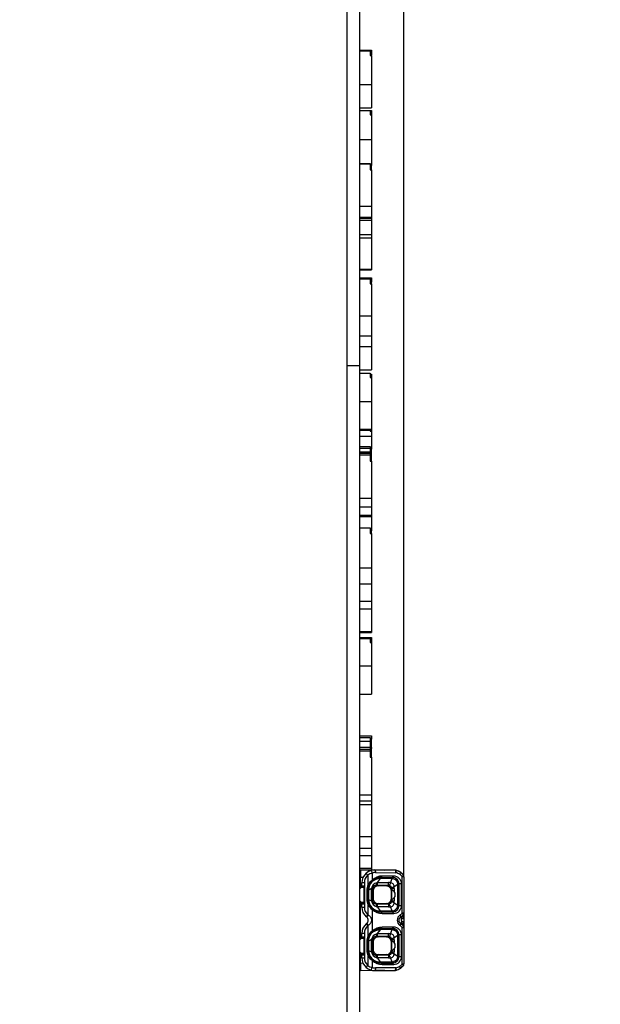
# Model space of a CAD drawing. Header units: millimetres. Extents: x 25 to 1167, y 11 to 816.
# Tile 13 of 18: x 916 to 961, y 315 to 392. Entities that reach past the tile are written whole.
import ezdxf
from ezdxf.enums import TextEntityAlignment as Align

# ---------------------------------------------------------------- set-up
doc = ezdxf.new("R2010")
doc.units = ezdxf.units.MM
doc.layers.add('Default', color=7, linetype='Continuous')
doc.layers.add('RDLED_1_2_740MM_', color=7, linetype='Continuous')
doc.styles.add('SEACAD_Arial', font='arial.ttf')
doc.dimstyles.new('ISO', dxfattribs={"dimtxt": 7.7, "dimasz": 7.7, "dimexe": 3.85, "dimexo": 0, "dimgap": 1.925, "dimtad": 1, "dimtxsty": 'SEACAD_Arial', "dimblk1": '_SE_FILLED', "dimblk2": '_SE_FILLED', "dimsah": 1, "dimcen": 3.85, "dimadec": 0, "dimazin": 0, "dimtfac": 0.5, "dimtdec": 3, "dimtmove": 0, "dimatfit": 3, "dimfxl": 1, "dimarcsym": 0})

# ---------------------------------------------------------------- blocks, each defined once
blk = doc.blocks.new('SE2')
at = {"layer": 'RDLED_1_2_740MM_', "color": 7, "linetype": 'Continuous'}
for p, q in [((941.324, 365.259), (941.324, 629.792)), ((942.324, 365.259), (942.324, 629.792)), ((942.324, 389.963), (943.224, 389.963)), ((942.324, 389.914), (943.124, 389.914)), ((943.124, 389.914), (943.124, 389.538)), ((943.224, 389.963), (943.224, 389.584)), ((943.124, 389.584), (943.224, 389.584)), ((943.124, 389.538), (943.224, 389.538)), ((943.224, 389.538), (943.224, 389.584)), ((943.224, 389.538), (943.224, 387.282)), ((942.324, 387.282), (943.224, 387.282)), ((943.224, 387.282), (943.224, 385.436)), ((942.324, 385.436), (943.224, 385.436)), ((942.324, 385.245), (943.124, 385.245)), ((942.324, 385.231), (943.124, 385.231)), ((943.124, 385.245), (943.124, 385.231)), ((943.124, 385.231), (943.124, 384.907)), ((943.124, 385.231), (943.224, 385.231)), ((943.124, 385.217), (943.224, 385.217)), ((943.124, 385.1), (943.224, 385.1)), ((943.224, 385.231), (943.224, 385.217)), ((943.224, 385.217), (943.224, 385.1)), ((943.224, 385.1), (943.224, 384.907)), ((943.124, 384.907), (943.224, 384.907)), ((943.224, 384.907), (943.224, 382.958)), ((942.324, 382.958), (943.224, 382.958)), ((943.224, 382.958), (943.224, 380.923)), ((942.324, 381.088), (943.124, 381.088)), ((942.324, 381.062), (943.124, 381.062)), ((943.124, 381.088), (943.124, 381.062)), ((943.124, 381.062), (943.124, 380.586)), ((943.124, 380.923), (943.224, 380.923)), ((943.124, 380.911), (943.224, 380.911)), ((943.124, 380.586), (943.224, 380.586)), ((943.224, 380.911), (943.224, 380.923)), ((943.224, 380.586), (943.224, 380.911)), ((943.224, 380.586), (943.224, 377.726)), ((942.324, 377.726), (943.224, 377.726)), ((943.224, 377.726), (943.224, 376.879)), ((942.324, 376.879), (943.224, 376.879)), ((942.324, 376.86), (943.224, 376.86)), ((942.324, 376.797), (943.224, 376.797)), ((942.324, 376.642), (943.224, 376.642)), ((943.224, 376.879), (943.224, 376.86)), ((943.224, 376.86), (943.224, 376.797)), ((943.224, 376.797), (943.224, 376.642)), ((943.224, 376.642), (943.224, 375.511)), ((942.324, 375.511), (943.224, 375.511)), ((942.324, 375.265), (943.224, 375.265)), ((943.224, 375.511), (943.224, 375.265)), ((943.224, 375.265), (943.224, 372.795)), ((942.324, 372.795), (943.224, 372.795)), ((942.324, 372.748), (943.224, 372.748)), ((943.224, 372.795), (943.224, 372.748)), ((942.324, 372.11), (943.224, 372.11)), ((942.324, 372.056), (943.124, 372.056)), ((943.124, 372.056), (943.124, 371.64)), ((943.224, 372.11), (943.224, 371.778)), ((943.124, 371.778), (943.224, 371.778)), ((943.124, 371.64), (943.224, 371.64)), ((943.224, 371.64), (943.224, 371.778)), ((943.224, 371.64), (943.224, 369.145)), ((942.324, 369.145), (943.224, 369.145)), ((943.224, 369.145), (943.224, 367.59)), ((942.324, 367.59), (943.224, 367.59)), ((943.224, 367.59), (943.224, 366.742)), ((942.324, 366.742), (943.224, 366.742)), ((943.224, 366.742), (943.224, 364.923)), ((941.324, 365.259), (942.324, 365.259)), ((941.324, 276.292), (941.324, 365.259)), ((942.324, 276.292), (942.324, 365.259)), ((942.324, 364.923), (943.224, 364.923)), ((942.324, 364.639), (943.124, 364.639)), ((943.124, 364.639), (943.124, 364.322)), ((943.124, 364.576), (943.224, 364.576)), ((943.124, 364.322), (943.224, 364.322)), ((943.224, 364.576), (943.224, 364.322)), ((943.224, 364.322), (943.224, 362.42)), ((942.324, 362.42), (943.224, 362.42)), ((943.224, 362.42), (943.224, 360.255)), ((942.324, 360.255), (943.224, 360.255)), ((942.324, 360.191), (943.224, 360.191)), ((942.324, 360.189), (943.224, 360.189)), ((942.324, 360.174), (943.124, 360.174)), ((942.324, 359.714), (943.224, 359.714)), ((943.124, 360.174), (943.124, 360.108)), ((943.124, 360.108), (943.224, 360.108)), ((943.224, 360.255), (943.224, 360.191)), ((943.224, 360.189), (943.224, 360.108)), ((943.224, 360.108), (943.224, 359.714)), ((943.224, 359.714), (943.224, 358.691)), ((942.324, 358.896), (943.124, 358.896)), ((942.324, 358.787), (943.124, 358.787)), ((943.124, 358.896), (943.124, 358.787)), ((943.124, 358.787), (943.124, 358.497)), ((942.324, 358.497), (943.124, 358.497)), ((942.324, 358.374), (943.124, 358.374)), ((942.324, 358.253), (943.124, 358.253)), ((943.124, 358.691), (943.224, 358.691)), ((943.124, 358.608), (943.224, 358.608)), ((943.124, 358.497), (943.124, 358.374)), ((943.124, 358.374), (943.124, 358.253)), ((943.124, 358.354), (943.224, 358.354)), ((943.124, 358.253), (943.124, 357.767)), ((943.124, 358.244), (943.224, 358.244)), ((943.124, 358.135), (943.224, 358.135)), ((943.224, 358.608), (943.224, 358.691)), ((943.224, 358.354), (943.224, 358.608)), ((943.224, 358.244), (943.224, 358.354)), ((943.224, 358.135), (943.224, 358.244)), ((943.224, 357.767), (943.224, 358.135)), ((943.124, 357.767), (943.224, 357.767)), ((943.224, 357.767), (943.224, 354.853)), ((942.324, 354.853), (943.224, 354.853)), ((942.324, 354.19), (943.224, 354.19)), ((943.224, 354.853), (943.224, 354.19)), ((943.224, 354.19), (943.224, 353.524)), ((942.324, 353.524), (943.224, 353.524)), ((942.324, 353.418), (943.224, 353.418)), ((943.224, 353.524), (943.224, 353.418)), ((943.224, 353.418), (943.224, 352.304)), ((942.324, 352.525), (943.124, 352.525)), ((943.124, 352.525), (943.124, 352.076)), ((943.124, 352.304), (943.224, 352.304)), ((943.124, 352.076), (943.224, 352.076)), ((943.224, 352.076), (943.224, 352.304)), ((943.224, 352.076), (943.224, 349.385)), ((942.324, 349.385), (943.224, 349.385)), ((943.224, 349.385), (943.224, 348.147)), ((942.324, 348.147), (943.224, 348.147)), ((943.224, 348.147), (943.224, 346.785)), ((942.324, 346.785), (943.224, 346.785)), ((943.224, 346.785), (943.224, 346.188)), ((942.324, 346.188), (943.224, 346.188)), ((943.224, 346.188), (943.224, 344.41)), ((942.324, 344.41), (943.224, 344.41)), ((942.324, 344.333), (943.224, 344.333)), ((943.224, 344.41), (943.224, 344.333)), ((942.324, 343.944), (943.224, 343.944)), ((942.324, 343.862), (943.124, 343.862)), ((943.124, 343.862), (943.124, 343.558)), ((943.124, 343.558), (943.224, 343.558)), ((943.224, 343.944), (943.224, 343.558)), ((943.224, 343.558), (943.224, 341.73)), ((942.324, 341.73), (943.224, 341.73)), ((943.224, 341.73), (943.224, 339.51)), ((942.324, 339.51), (943.224, 339.51)), ((942.324, 336.239), (943.224, 336.239)), ((942.324, 336.115), (943.124, 336.115)), ((942.324, 335.806), (943.124, 335.806)), ((943.124, 336.115), (943.124, 335.806)), ((943.124, 335.967), (943.224, 335.967)), ((943.124, 335.806), (943.124, 335.345)), ((943.124, 335.677), (943.224, 335.677)), ((943.224, 336.239), (943.224, 335.967)), ((943.224, 335.677), (943.224, 335.967)), ((943.224, 335.323), (943.224, 335.677)), ((942.324, 335.345), (943.124, 335.345)), ((942.324, 335.188), (943.124, 335.188)), ((942.324, 335.053), (943.124, 335.053)), ((943.124, 335.345), (943.124, 335.188)), ((943.124, 335.323), (943.224, 335.323)), ((943.124, 335.242), (943.224, 335.242)), ((943.124, 335.188), (943.124, 335.053)), ((943.124, 335.096), (943.224, 335.096)), ((943.124, 335.053), (943.124, 334.56)), ((943.124, 334.968), (943.224, 334.968)), ((943.224, 335.323), (943.224, 335.242)), ((943.224, 335.096), (943.224, 335.242)), ((943.224, 334.968), (943.224, 335.096)), ((943.224, 334.56), (943.224, 334.968)), ((943.124, 334.56), (943.224, 334.56)), ((943.224, 334.56), (943.224, 331.604)), ((942.324, 331.604), (943.224, 331.604)), ((942.324, 331.128), (943.224, 331.128)), ((943.224, 331.604), (943.224, 331.128)), ((943.224, 331.128), (943.224, 330.86)), ((942.324, 330.86), (943.224, 330.86)), ((943.224, 330.86), (943.224, 328.341)), ((942.324, 328.341), (943.224, 328.341)), ((943.224, 328.341), (943.224, 327.442)), ((942.324, 327.442), (943.224, 327.442)), ((943.224, 327.442), (943.224, 326.863)), ((942.324, 326.863), (943.224, 326.863)), ((943.224, 326.863), (943.224, 325.872)), ((942.324, 325.872), (943.224, 325.872)), ((942.374, 325.732), (942.374, 325.132)), ((942.374, 325.732), (943.483, 325.722)), ((943.16, 325.672), (943.167, 325.673)), ((943.224, 325.872), (943.224, 325.725)), ((943.483, 325.722), (944.281, 325.715)), ((945.081, 325.708), (943.483, 325.722)), ((945.081, 325.708), (944.281, 325.715)), ((942.324, 325.445), (942.374, 325.445)), ((942.324, 324.982), (942.374, 324.982)), ((942.324, 324.907), (942.374, 324.907)), ((942.374, 324.487), (942.374, 325.132)), ((942.561, 325.13), (942.374, 325.132)), ((942.949, 325.326), (942.818, 325.477)), ((942.949, 325.326), (942.949, 324.572)), ((943.293, 324.924), (943.26, 324.852)), ((943.291, 325.482), (943.291, 324.925)), ((943.55, 325.522), (945.148, 325.508)), ((943.912, 325.045), (943.687, 324.733)), ((944.072, 325.245), (943.974, 325.145)), ((943.974, 325.145), (944.874, 325.142)), ((943.974, 325.133), (943.974, 325.145)), ((943.974, 325.133), (943.974, 325.048)), ((943.974, 325.133), (944.841, 325.133)), ((944.841, 325.048), (943.974, 325.048)), ((944.975, 325.242), (944.072, 325.245)), ((944.712, 324.725), (944.841, 325.048)), ((944.841, 325.048), (944.841, 325.133)), ((944.874, 325.133), (944.841, 325.133)), ((944.874, 325.142), (944.975, 325.242)), ((944.874, 325.133), (944.874, 325.142)), ((945.643, 322.366), (945.643, 325.198)), ((945.774, 325.198), (945.643, 325.198)), ((945.729, 325.322), (945.729, 325.322)), ((945.774, 325.198), (945.774, 322.366)), ((942.324, 324.257), (942.424, 324.357)), ((942.374, 324.487), (942.374, 324.307)), ((942.374, 324.487), (942.474, 324.485)), ((942.424, 324.357), (942.474, 324.407)), ((942.624, 324.357), (942.424, 324.357)), ((942.674, 324.722), (942.474, 324.722)), ((942.474, 324.485), (942.474, 324.722)), ((942.474, 324.485), (942.649, 324.482)), ((942.474, 324.407), (942.624, 324.407)), ((942.624, 324.407), (942.474, 324.407)), ((942.624, 324.357), (942.624, 324.407)), ((942.624, 324.357), (942.624, 323.207)), ((942.649, 323.082), (942.649, 324.482)), ((942.674, 324.722), (942.674, 322.807)), ((942.959, 324.132), (942.859, 324.132)), ((942.859, 324.132), (942.859, 323.432)), ((943.041, 324.533), (942.95, 324.573)), ((942.974, 324.132), (942.959, 324.132)), ((942.959, 324.132), (942.959, 323.432)), ((942.974, 324.159), (942.974, 324.132)), ((942.974, 323.432), (942.974, 324.132)), ((943.237, 324.263), (943.007, 324.148)), ((943.007, 324.148), (943.007, 324.132)), ((943.007, 324.132), (943.007, 323.432)), ((943.237, 323.301), (943.237, 324.263)), ((943.357, 324.076), (943.329, 324.276)), ((943.329, 323.291), (943.329, 324.276)), ((943.357, 324.076), (943.357, 323.488)), ((943.687, 324.5), (943.575, 324.5)), ((943.575, 324.5), (943.755, 324.474)), ((943.687, 324.733), (943.642, 324.718)), ((943.687, 324.733), (943.687, 324.5)), ((943.687, 324.733), (944.573, 324.733)), ((944.573, 324.5), (943.687, 324.5)), ((944.393, 324.474), (943.756, 324.474)), ((944.393, 324.474), (944.573, 324.5)), ((944.573, 324.5), (944.573, 324.733)), ((944.818, 324.261), (944.791, 324.076)), ((944.791, 323.488), (944.791, 324.076)), ((944.818, 324.135), (944.818, 324.261)), ((945.011, 324.261), (944.818, 324.261)), ((945.305, 324.591), (945.002, 324.412)), ((945.011, 324.261), (945.011, 324.028)), ((945.376, 324.591), (945.305, 324.591)), ((945.305, 322.973), (945.305, 324.591)), ((945.376, 324.632), (945.383, 324.632)), ((945.376, 324.591), (945.376, 322.973)), ((945.585, 324.633), (945.382, 324.632)), ((945.383, 322.932), (945.383, 324.632)), ((945.585, 322.933), (945.585, 324.633)), ((942.424, 323.207), (942.324, 323.307)), ((942.859, 323.432), (942.959, 323.432)), ((942.959, 323.432), (942.974, 323.432)), ((942.974, 323.432), (942.974, 323.404)), ((942.974, 323.432), (943.007, 323.432)), ((943.007, 323.432), (943.007, 323.415)), ((943.007, 323.415), (943.237, 323.301)), ((943.329, 323.291), (943.357, 323.488)), ((944.791, 323.488), (944.818, 323.303)), ((944.818, 323.303), (944.818, 323.429)), ((944.818, 323.303), (945.011, 323.303)), ((945.011, 323.536), (945.011, 323.303)), ((942.374, 322.657), (942.324, 322.657)), ((942.374, 322.582), (942.324, 322.582)), ((942.374, 323.257), (942.374, 323.077)), ((942.374, 323.077), (942.474, 323.079)), ((942.374, 320.487), (942.374, 323.077)), ((942.474, 323.157), (942.424, 323.207)), ((942.424, 323.207), (942.624, 323.207)), ((942.624, 323.157), (942.474, 323.157)), ((942.474, 323.079), (942.649, 323.082)), ((942.474, 322.807), (942.474, 323.079)), ((942.474, 322.807), (942.674, 322.807)), ((942.624, 323.157), (942.624, 323.207)), ((942.949, 322.991), (942.949, 322.203)), ((942.95, 322.991), (943.041, 323.031)), ((943.288, 322.635), (943.256, 322.708)), ((943.291, 322.637), (943.291, 320.925)), ((943.755, 323.09), (943.575, 323.064)), ((943.642, 322.846), (943.687, 322.831)), ((943.687, 323.064), (944.573, 323.064)), ((943.687, 323.064), (943.687, 322.831)), ((944.573, 322.831), (943.687, 322.831)), ((943.687, 322.831), (943.912, 322.519)), ((943.755, 323.09), (944.393, 323.09)), ((943.974, 322.516), (944.841, 322.516)), ((944.573, 323.064), (944.393, 323.09)), ((944.599, 323.065), (944.573, 323.064)), ((944.841, 322.516), (944.712, 322.839)), ((944.841, 322.431), (944.841, 322.516)), ((945.002, 323.152), (945.305, 322.973)), ((945.305, 322.973), (945.376, 322.973)), ((945.376, 322.932), (945.383, 322.932)), ((945.382, 322.932), (945.585, 322.933)), ((942.859, 322.018), (942.818, 322.052)), ((942.99, 322.176), (942.95, 322.203)), ((943.974, 322.431), (943.87, 322.436)), ((943.974, 322.431), (943.974, 322.419)), ((943.974, 322.431), (944.841, 322.431)), ((944.874, 322.422), (943.974, 322.419)), ((943.974, 322.419), (944.071, 322.319)), ((944.071, 322.319), (944.975, 322.322)), ((944.841, 322.431), (944.874, 322.431)), ((944.874, 322.431), (944.874, 322.422)), ((944.975, 322.322), (944.874, 322.422)), ((945.502, 322.028), (945.595, 321.894)), ((945.576, 321.753), (945.574, 321.77)), ((945.643, 322.366), (945.774, 322.366)), ((945.774, 322.366), (945.774, 322.36)), ((945.774, 322.35), (945.774, 322.105)), ((945.774, 322.095), (945.774, 321.65)), ((942.324, 320.982), (942.374, 320.982)), ((942.818, 321.512), (942.859, 321.545)), ((942.949, 321.361), (942.949, 320.572)), ((942.95, 321.361), (942.99, 321.388)), ((943.912, 321.045), (943.687, 320.733)), ((944.072, 321.245), (943.974, 321.145)), ((943.974, 321.133), (943.974, 321.145)), ((943.974, 321.145), (944.874, 321.142)), ((943.974, 321.133), (943.974, 321.048)), ((943.974, 321.133), (944.841, 321.133)), ((944.841, 321.048), (943.974, 321.048)), ((944.975, 321.242), (944.072, 321.245)), ((944.712, 320.725), (944.841, 321.048)), ((944.874, 321.133), (944.841, 321.133)), ((944.841, 321.048), (944.841, 321.133)), ((944.874, 321.142), (944.975, 321.242)), ((944.874, 321.133), (944.874, 321.142)), ((945.595, 321.67), (945.502, 321.536)), ((945.643, 318.366), (945.643, 321.198)), ((945.774, 321.198), (945.643, 321.198)), ((945.774, 321.64), (945.774, 321.208)), ((945.774, 321.198), (945.774, 318.366)), ((942.324, 320.907), (942.374, 320.907)), ((942.324, 320.257), (942.424, 320.357)), ((942.374, 320.487), (942.374, 320.307)), ((942.374, 320.487), (942.474, 320.485)), ((942.424, 320.357), (942.474, 320.407)), ((942.624, 320.357), (942.424, 320.357)), ((942.674, 320.757), (942.474, 320.757)), ((942.474, 320.485), (942.474, 320.757)), ((942.474, 320.485), (942.649, 320.482)), ((942.474, 320.407), (942.624, 320.407)), ((942.624, 320.407), (942.474, 320.407)), ((942.624, 320.357), (942.624, 320.407)), ((942.624, 320.357), (942.624, 319.207)), ((942.649, 319.082), (942.649, 320.482)), ((942.674, 320.757), (942.674, 318.842)), ((943.041, 320.533), (942.95, 320.573)), ((943.237, 320.263), (943.007, 320.148)), ((943.237, 319.301), (943.237, 320.263)), ((943.293, 320.924), (943.26, 320.852)), ((943.357, 320.076), (943.329, 320.276)), ((943.329, 319.291), (943.329, 320.276)), ((943.687, 320.5), (943.575, 320.5)), ((943.575, 320.5), (943.755, 320.474)), ((943.687, 320.733), (943.642, 320.718)), ((943.687, 320.733), (943.687, 320.5)), ((943.687, 320.733), (944.573, 320.733)), ((944.573, 320.5), (943.687, 320.5)), ((944.393, 320.474), (943.756, 320.474)), ((944.393, 320.474), (944.573, 320.5)), ((944.573, 320.5), (944.573, 320.733)), ((944.599, 320.496), (944.573, 320.498)), ((944.818, 320.261), (944.791, 320.076)), ((944.818, 320.135), (944.818, 320.261)), ((945.011, 320.261), (944.818, 320.261)), ((945.305, 320.591), (945.002, 320.412)), ((945.011, 320.261), (945.011, 320.028)), ((945.376, 320.591), (945.305, 320.591)), ((945.305, 318.973), (945.305, 320.591)), ((945.376, 320.632), (945.383, 320.632)), ((945.376, 320.591), (945.376, 318.973)), ((945.585, 320.633), (945.382, 320.632)), ((945.383, 318.932), (945.383, 320.632)), ((945.585, 318.933), (945.585, 320.633)), ((942.959, 320.132), (942.859, 320.132)), ((942.859, 320.132), (942.859, 319.432)), ((942.859, 319.432), (942.959, 319.432)), ((942.974, 320.132), (942.959, 320.132)), ((942.959, 320.132), (942.959, 319.432)), ((942.959, 319.432), (942.974, 319.432)), ((942.974, 320.159), (942.974, 320.132)), ((942.974, 319.432), (942.974, 320.132)), ((942.974, 319.432), (942.974, 319.404)), ((942.974, 319.432), (943.007, 319.432)), ((943.007, 320.148), (943.007, 320.132)), ((943.007, 320.132), (943.007, 319.432)), ((943.007, 319.432), (943.007, 319.415)), ((943.007, 319.415), (943.237, 319.301)), ((943.329, 319.291), (943.357, 319.488)), ((943.357, 320.076), (943.357, 319.488)), ((944.791, 319.488), (944.791, 320.076)), ((944.791, 319.488), (944.818, 319.303)), ((944.818, 319.303), (944.818, 319.429)), ((945.011, 319.536), (945.011, 319.303)), ((942.424, 319.207), (942.324, 319.307)), ((942.374, 318.657), (942.324, 318.657)), ((942.374, 319.257), (942.374, 319.077)), ((942.374, 319.077), (942.474, 319.079)), ((942.374, 318.432), (942.374, 319.077)), ((942.474, 319.157), (942.424, 319.207)), ((942.424, 319.207), (942.624, 319.207)), ((942.624, 319.157), (942.474, 319.157)), ((942.474, 319.079), (942.649, 319.082)), ((942.474, 318.842), (942.474, 319.079)), ((942.474, 318.842), (942.674, 318.842)), ((942.624, 319.157), (942.624, 319.207)), ((942.949, 318.991), (942.949, 318.238)), ((942.95, 318.991), (943.041, 319.031)), ((943.261, 318.712), (943.294, 318.641)), ((943.755, 319.09), (943.575, 319.064)), ((943.687, 318.831), (943.642, 318.846)), ((943.687, 319.064), (943.687, 318.831)), ((943.687, 319.064), (944.573, 319.064)), ((944.573, 318.831), (943.687, 318.831)), ((943.687, 318.831), (943.912, 318.519)), ((943.755, 319.09), (944.393, 319.09)), ((944.573, 319.064), (944.393, 319.09)), ((944.599, 319.065), (944.573, 319.064)), ((944.841, 318.516), (944.712, 318.839)), ((944.818, 319.303), (945.011, 319.303)), ((945.002, 319.152), (945.305, 318.973)), ((945.305, 318.973), (945.376, 318.973)), ((945.376, 318.932), (945.383, 318.932)), ((945.382, 318.932), (945.585, 318.933)), ((942.374, 318.582), (942.324, 318.582)), ((942.324, 318.499), (942.374, 318.499)), ((942.374, 318.432), (942.561, 318.434)), ((942.374, 318.432), (942.374, 317.832)), ((942.818, 318.087), (942.949, 318.238)), ((943.291, 318.639), (943.291, 318.082)), ((945.148, 318.056), (943.55, 318.042)), ((943.974, 318.431), (943.87, 318.436)), ((943.974, 318.516), (944.841, 318.516)), ((943.974, 318.431), (943.974, 318.419)), ((943.974, 318.431), (944.841, 318.431)), ((944.874, 318.422), (943.974, 318.419)), ((943.974, 318.419), (944.071, 318.319)), ((944.071, 318.319), (944.975, 318.322)), ((944.841, 318.431), (944.841, 318.516)), ((944.841, 318.431), (944.874, 318.431)), ((944.874, 318.431), (944.874, 318.422)), ((944.975, 318.322), (944.874, 318.422)), ((945.643, 318.366), (945.774, 318.366)), ((945.729, 318.242), (945.729, 318.241)), ((943.483, 317.842), (942.374, 317.832)), ((943.483, 317.842), (945.081, 317.856)), ((944.281, 317.849), (943.483, 317.842)), ((944.281, 317.849), (945.081, 317.856))]:
    blk.add_line(p, q, dxfattribs=at)
for centre, radius, start, end in [((943.491, 324.684), 1.038, 107.68175, 130.42491), ((943.474, 324.723), 0.999, 89.499, 108.32761), ((944.924, 324.917), 0.806, 77.54395, 78.75686), ((945.079, 325.508), 0.2, 76.84624, 89.50086), ((944.924, 324.917), 0.806, 73.83818, 75.92261), ((944.874, 324.632), 1.1, 76.08613, 76.84675), ((944.883, 324.643), 1.083, 56.06479, 76.71317), ((945.031, 325.343), 0.373, 71.54637, 74.00961), ((945.014, 325.223), 0.493, 72.05335, 75.92448), ((944.874, 324.631), 1.101, 63.49832, 75.88376), ((944.874, 324.632), 1.1, 61.70115, 63.61172), ((945.274, 325.438), 0.2, 54.88012, 63.6124), ((945.274, 325.438), 0.2, 59.41964, 63.61227), ((944.876, 324.631), 1.1, 45.47508, 62.951), ((942.245, 324.733), 0.249, 58.83628, 71.52665), ((943.474, 324.722), 1, 131.01443, 180), ((943.474, 324.722), 0.8, 131.0004, 180), ((943.561, 324.436), 1.08, 104.46854, 124.49885), ((943.918, 323.975), 1.137, 123.35868, 148.30728), ((943.975, 324.132), 1.002, 96.01876, 178.40753), ((943.89, 324.163), 0.882, 88.55972, 180.94589), ((943.953, 324.146), 0.99, 134.44931, 156.96736), ((943.97, 324.136), 1.009, 89.71822, 134.72416), ((944.055, 324.175), 1.07, 89.0784, 135.47122), ((943.98, 324.118), 1.016, 111.47077, 117.7673), ((943.98, 324.118), 1.016, 97.41109, 102.89911), ((943.974, 324.139), 0.994, 89.99851, 96.01532), ((943.974, 324.453), 0.595, 90.00257, 96.03736), ((944.74, 324.137), 0.916, 77.02119, 83.68492), ((944.872, 324.632), 0.511, 0.04705, 89.7522), ((944.875, 324.632), 0.501, 359.96398, 90.03506), ((944.838, 324.586), 0.457, 18.66119, 76.31114), ((944.97, 324.627), 0.616, 0.55018, 89.49182), ((944.941, 324.631), 0.902, 56.36857, 76.75479), ((944.943, 324.63), 0.901, 39.03471, 56.49719), ((944.886, 324.64), 1.084, 38.79599, 56.32509), ((944.871, 324.629), 1.105, 38.96356, 39.25122), ((945.574, 325.198), 0.2, 0, 38.94131), ((944.99, 324.24), 1.238, 50.69166, 50.81896), ((943.974, 324.132), 1.116, 156.73513, 179.99999), ((943.974, 324.132), 1.016, 156.73618, 179.99999), ((942.99, 322.866), 1.267, 89.23917, 90.76194), ((943.795, 324.173), 0.566, 105.76013, 170.84991), ((944.571, 323.393), 1.34, 83.98203, 89.92038), ((944.576, 324.289), 0.211, 83.85134, 90.85711), ((944.571, 324.252), 0.248, 8.37751, 83.56437), ((944.709, 324.431), 0.294, 356.22779, 89.48035), ((944.639, 324.265), 0.179, 358.81808, 7.62049), ((943.733, 324.262), 1.278, 359.96844, 6.76224), ((944.436, 324.456), 0.88, 8.80521, 18.30138), ((957.298, 324.587), 11.922, 179.78619, 179.98307), ((943.974, 323.432), 1.116, 180, 203.2678), ((943.974, 323.432), 1.016, 179.99999, 203.25545), ((943.975, 323.432), 1.001, 181.59363, 263.99444), ((943.89, 323.401), 0.883, 179.06962, 271.42158), ((943.796, 323.391), 0.566, 189.17638, 254.20191), ((943.158, 322.133), 1.17, 81.59788, 86.12931), ((944.57, 323.312), 0.249, 276.62877, 351.53502), ((944.621, 323.3), 0.197, 353.02469, 1.00115), ((943.635, 323.308), 1.377, 353.48104, 359.78907), ((942.245, 322.832), 0.25, 288.49308, 301.14398), ((943.474, 322.807), 1, 180, 228.98612), ((943.474, 322.807), 0.8, 180, 229.01235), ((943.995, 323.653), 1.236, 212.32745, 235.24064), ((944.015, 323.452), 1.061, 203.38604, 224.43123), ((943.974, 323.447), 1.028, 225.83383, 270.04532), ((944.051, 323.392), 1.072, 224.75776, 271.06155), ((943.982, 323.252), 0.736, 264.54171, 269.41768), ((983.853, 322.486), 39.879, 179.95737, 180.07899), ((947.755, 322.95), 3.184, 177.94087, 182.13371), ((944.567, 324.176), 1.345, 270.26004, 276.16991), ((944.708, 323.134), 0.295, 270.72181, 3.56179), ((944.738, 323.44), 0.93, 276.36354, 282.93016), ((944.873, 322.932), 0.51, 270.189, 0.01896), ((944.875, 322.932), 0.501, 269.96323, 351.04298), ((944.838, 322.978), 0.457, 283.68938, 341.33863), ((944.973, 322.934), 0.613, 270.18941, 359.8589), ((944.438, 323.107), 0.878, 341.68371, 351.20269), ((944.875, 322.932), 0.501, 351.04298, 0.03812), ((957.311, 322.976), 11.935, 180.0169, 180.21343), ((941.281, 323.527), 2.13, 316.18734, 321.57535), ((938.799, 325.532), 5.369, 319.12549, 321.31608), ((942.675, 321.782), 0.3, 307.90052, 52.07723), ((945.747, 321.782), 0.503, 125.2986, 234.70158), ((945.673, 321.782), 0.3, 124.7724, 235.22784), ((944.942, 322.932), 0.901, 304.77516, 321.05074), ((944.886, 322.924), 1.084, 304.87336, 321.35757), ((946.338, 321.887), 0.774, 189.97433, 196.31522), ((945.574, 322.366), 0.2, 321.05955, 359.99984), ((948.477, 321.782), 2.708, 177.03853, 182.96439), ((938.682, 322.12), 7.093, 358.3433, 359.86111), ((942.245, 320.733), 0.249, 58.83628, 71.52665), ((943.474, 320.757), 1, 131.01432, 180), ((943.474, 320.757), 0.8, 131.0005, 180), ((941.108, 319.889), 2.358, 38.63767, 43.50148), ((939.384, 318.518), 4.609, 38.50893, 41.0625), ((943.975, 320.132), 1.002, 96.01876, 178.40753), ((943.97, 320.136), 1.009, 89.71822, 134.72416), ((944.055, 320.175), 1.07, 89.07781, 135.47658), ((943.98, 320.118), 1.016, 111.47077, 117.7673), ((943.98, 320.118), 1.016, 97.41109, 102.89911), ((943.974, 320.139), 0.994, 89.99753, 96.01572), ((943.974, 320.453), 0.595, 90.00257, 96.03736), ((944.74, 320.137), 0.916, 77.02119, 83.68492), ((944.872, 320.632), 0.511, 0.04705, 89.7522), ((944.875, 320.632), 0.501, 359.96398, 90.03506), ((944.97, 320.627), 0.616, 0.55018, 89.49182), ((944.886, 320.64), 1.084, 38.80644, 55.12738), ((952.359, 324.173), 7.212, 200.30892, 202.21338), ((942.146, 320), 3.821, 20.25839, 22.2416), ((945.599, 321.209), 0.175, 1.63501, 42.54529), ((945.574, 321.198), 0.2, 359.99892, 38.94142), ((932.801, 321.372), 12.973, 0.16158, 1.22434), ((943.974, 320.132), 1.116, 156.7351, 179.99999), ((943.918, 319.974), 1.138, 123.37143, 148.29851), ((943.974, 320.132), 1.016, 156.7348, 179.99999), ((943.953, 320.146), 0.99, 134.44929, 156.96599), ((943.795, 320.173), 0.566, 105.76013, 170.84991), ((944.571, 319.393), 1.34, 83.98203, 89.92038), ((944.574, 320.253), 0.245, 8.17422, 84.09473), ((944.706, 320.429), 0.297, 356.81004, 88.8981), ((944.639, 320.265), 0.179, 358.81808, 7.62049), ((943.733, 320.262), 1.278, 359.96844, 6.76224), ((944.418, 320.452), 0.898, 8.90039, 18.20621), ((957.298, 320.587), 11.922, 179.78619, 179.98307), ((943.974, 319.432), 1.116, 180, 203.27413), ((943.974, 319.432), 1.016, 179.99999, 203.25545), ((942.99, 318.866), 1.267, 89.23917, 90.76194), ((943.89, 319.401), 0.883, 179.06962, 271.42158), ((943.474, 318.842), 1, 180, 228.9849), ((943.474, 318.842), 0.8, 180, 229.01732), ((943.927, 319.6), 1.151, 211.91506, 236.55705), ((943.975, 319.432), 1.001, 181.59363, 263.99444), ((943.935, 319.408), 0.97, 202.87179, 225.88441), ((943.796, 319.391), 0.566, 189.17638, 254.20191), ((943.166, 318.193), 1.11, 81.5242, 86.35809), ((943.97, 319.426), 1.007, 225.18757, 270.26028), ((1419.729, 319.008), 475.156, 179.9933, 180.02134), ((944.574, 320.114), 1.283, 269.96534, 276.16607), ((944.572, 319.31), 0.246, 276.30313, 352.00888), ((944.709, 319.132), 0.294, 270.49416, 3.78945), ((944.712, 319.299), 0.105, 347.42492, 2.36007), ((944.873, 318.932), 0.51, 270.189, 0.01896), ((944.875, 318.932), 0.501, 269.96323, 351.04298), ((944.973, 318.934), 0.613, 270.18941, 359.8589), ((943.635, 319.308), 1.377, 353.48104, 359.78907), ((944.431, 319.109), 0.884, 341.71954, 351.16686), ((944.875, 318.932), 0.501, 351.04298, 0.03812), ((957.311, 318.976), 11.935, 180.0169, 180.21343), ((942.245, 318.832), 0.25, 288.49308, 301.14398), ((943.474, 318.842), 1, 228.98462, 251.6889), ((943.561, 319.128), 1.08, 235.5119, 255.52074), ((943.475, 318.843), 1.002, 251.70472, 270.48252), ((944.07, 319.425), 1.105, 225.29473, 270.05231), ((943.982, 319.252), 0.736, 264.54171, 269.41768), ((983.853, 318.486), 39.879, 179.95737, 180.07899), ((944.738, 319.44), 0.93, 276.36354, 282.93016), ((944.883, 318.921), 1.083, 283.28777, 303.9418), ((945.014, 318.341), 0.493, 284.07552, 287.94665), ((944.874, 318.934), 1.102, 284.10896, 296.44089), ((944.941, 318.933), 0.901, 283.23705, 303.63797), ((945.274, 318.126), 0.2, 296.38765, 305.08068), ((944.876, 318.933), 1.1, 297.049, 314.52492), ((944.8, 319.025), 1.218, 299.33804, 313.37727), ((944.943, 318.934), 0.901, 303.52192, 320.96445), ((944.885, 318.924), 1.084, 303.6851, 321.36655), ((944.872, 318.946), 1.11, 314.75515, 320.66246), ((945.574, 318.366), 0.2, 321.05663, 359.99995), ((945.079, 318.056), 0.2, 270.4957, 283.15181), ((945.031, 318.221), 0.373, 285.9904, 288.45365)]:
    blk.add_arc(centre, radius, start, end, dxfattribs=at)
for centre, major_axis, ratio, start_param, end_param in [((945.079, 325.508), (-0.002, -0.2), 0.342009, 1.573781, 3.141698), ((943.543, 324.622), (0, -0.9), 0.939686, 3.13353, 3.443672), ((944.863, 323.782), (0, -0.525), 0.116839, 3.975219, 5.449559), ((944.353, 323.782), (-0.746, 0), 0.704087, 2.653791, 3.629395), ((943.686, 323.043), (-1.073, 0), 0.019996, 4.711191, 4.815698), ((944.976, 320.585), (0, 0.938), 0.939693, 5.423914, 5.706289), ((944.863, 319.782), (0, -0.525), 0.116839, 3.975219, 5.449559), ((944.353, 319.782), (-0.746, 0), 0.704087, 2.653791, 3.629395), ((943.686, 319.043), (-1.073, 0), 0.019996, 4.711191, 4.815685), ((943.223, 318.082), (0.063, 0.19), 0.326508, 3.141375, 4.819777), ((943.542, 318.944), (-0.002, 0.902), 0.939653, 2.838139, 3.147658), ((945.079, 318.056), (-0.002, 0.2), 0.342009, 3.141537, 4.709393)]:
    blk.add_ellipse(centre, major_axis=major_axis, ratio=ratio, start_param=start_param, end_param=end_param, dxfattribs=at)
for points, degree, knots in [([(943.173, 325.672), (943.19, 325.668), (943.211, 325.649), (943.255, 325.581), (943.277, 325.532), (943.291, 325.482)], 3, [0.0506781, 0.0506781, 0.0506781, 0.0506781, 0.5, 0.5, 1, 1, 1, 1]), ([(943.483, 325.722), (943.501, 325.722), (943.519, 325.701), (943.543, 325.627), (943.55, 325.575), (943.55, 325.522)], 3, [0, 0, 0, 0, 0.5, 0.5, 1, 1, 1, 1]), ([(945.148, 325.508), (945.156, 325.557), (945.158, 325.606), (945.149, 325.678), (945.138, 325.7), (945.125, 325.703)], 3, [0, 0, 0, 0, 0.5, 0.5, 1, 1, 1, 1]), ([(945.732, 325.319), (945.734, 325.31), (945.728, 325.295), (945.7, 325.254), (945.674, 325.226), (945.643, 325.198)], 3, [0.0825104, 0.0825104, 0.0825104, 0.0825104, 0.5, 0.5, 1, 1, 1, 1]), ([(945.73, 325.321), (945.73, 325.321), (945.725, 325.328), (945.715, 325.34), (945.698, 325.36), (945.678, 325.382), (945.663, 325.397), (945.654, 325.407)], 3, [0.4683565, 0.4683565, 0.4683565, 0.4683565, 0.4713269, 0.5962851, 0.7127364, 0.8468624, 1, 1, 1, 1]), ([(943.575, 324.499), (943.555, 324.497), (943.518, 324.496), (943.466, 324.482), (943.422, 324.461), (943.386, 324.433), (943.36, 324.398), (943.342, 324.358), (943.332, 324.316), (943.331, 324.29), (943.33, 324.276)], 3, [0, 0, 0, 0, 0.192334, 0.35505, 0.490491, 0.603021, 0.700274, 0.792315, 0.88945, 1, 1, 1, 1]), ([(943.756, 324.474), (943.592, 324.474), (943.474, 324.358), (943.357, 324.242), (943.357, 324.076)], 2, [0, 0, 0, 0.5, 0.5, 1, 1, 1]), ([(943.642, 324.718), (943.632, 324.651), (943.621, 324.596), (943.599, 324.522), (943.587, 324.502), (943.575, 324.499)], 3, [0, 0, 0, 0, 0.5, 0.5, 1, 1, 1, 1]), ([(944.791, 324.076), (944.791, 324.239), (944.675, 324.357), (944.56, 324.474), (944.393, 324.474)], 2, [0, 0, 0, 0.5, 0.5, 1, 1, 1]), ([(944.818, 324.135), (944.82, 324.151), (944.832, 324.156), (944.855, 324.149), (944.877, 324.143), (944.91, 324.127), (944.947, 324.096), (944.968, 324.079), (944.99, 324.056), (945.011, 324.028)], 3, [0, 0, 0, 0, 0.403289, 0.403289, 0.403289, 0.788682, 0.788682, 0.788682, 1, 1, 1, 1]), ([(943.575, 323.064), (943.506, 323.063), (943.441, 323.083), (943.351, 323.164), (943.327, 323.225), (943.329, 323.291)], 3, [0, 0, 0, 0, 0.5, 0.5, 1, 1, 1, 1]), ([(943.357, 323.488), (943.357, 323.325), (943.474, 323.207), (943.589, 323.09), (943.755, 323.09)], 2, [0, 0, 0, 0.5, 0.5, 1, 1, 1]), ([(944.393, 323.09), (944.557, 323.09), (944.675, 323.206), (944.791, 323.322), (944.791, 323.488)], 2, [0, 0, 0, 0.5, 0.5, 1, 1, 1]), ([(945.011, 323.536), (944.983, 323.498), (944.953, 323.471), (944.927, 323.453), (944.895, 323.429), (944.868, 323.417), (944.849, 323.413), (944.83, 323.409), (944.819, 323.414), (944.818, 323.429)], 3, [0, 0, 0, 0, 0.281931, 0.281931, 0.281931, 0.634991, 0.634991, 0.634991, 1, 1, 1, 1]), ([(943.575, 323.064), (943.587, 323.062), (943.599, 323.042), (943.621, 322.968), (943.632, 322.913), (943.642, 322.846)], 3, [0, 0, 0, 0, 0.5, 0.5, 1, 1, 1, 1]), ([(942.99, 322.176), (943.015, 322.159), (943.062, 322.127), (943.122, 322.069), (943.169, 322.008), (943.203, 321.941), (943.224, 321.871), (943.23, 321.817), (943.23, 321.783), (943.23, 321.765), (943.227, 321.733), (943.215, 321.667), (943.176, 321.573), (943.099, 321.469), (943.027, 321.416), (942.99, 321.388)], 3, [0, 0, 0, 0, 0.092952, 0.178444, 0.258236, 0.334485, 0.409657, 0.486321, 0.50048, 0.514682, 0.543253, 0.601292, 0.722597, 0.856942, 1, 1, 1, 1]), ([(945.574, 321.77), (945.574, 321.781), (945.574, 321.804), (945.58, 321.836), (945.588, 321.866), (945.593, 321.885), (945.595, 321.894)], 3, [0, 0, 0, 0, 0.270491, 0.531384, 0.770064, 1, 1, 1, 1]), ([(945.595, 321.894), (945.605, 321.919), (945.624, 321.968), (945.651, 322.041), (945.678, 322.106), (945.7, 322.162), (945.715, 322.202), (945.722, 322.223), (945.724, 322.229)], 3, [0, 0, 0, 0, 0.1806224, 0.3638665, 0.5498486, 0.69593, 0.8165564, 0.9159554, 0.9159554, 0.9159554, 0.9159554]), ([(945.643, 322.366), (945.674, 322.338), (945.7, 322.31), (945.728, 322.269), (945.734, 322.254), (945.732, 322.245)], 3, [0, 0, 0, 0, 0.5, 0.5, 0.915325, 0.915325, 0.915325, 0.915325]), ([(943.008, 320.148), (943.007, 320.152), (943.007, 320.211), (943.017, 320.322), (943.059, 320.471), (943.12, 320.602), (943.197, 320.717), (943.29, 320.818), (943.398, 320.902), (943.517, 320.969), (943.651, 321.019), (943.785, 321.043), (943.873, 321.046), (943.912, 321.045)], 3, [0, 0, 0, 0, 0.007146, 0.124575, 0.231162, 0.329032, 0.425056, 0.520517, 0.615542, 0.710345, 0.80858, 0.916357, 1, 1, 1, 1]), ([(944.946, 321.031), (944.953, 321.029), (944.977, 321.023), (945.017, 321.009), (945.065, 320.986), (945.11, 320.957), (945.151, 320.923), (945.189, 320.884), (945.221, 320.841), (945.247, 320.794), (945.263, 320.758), (945.27, 320.737), (945.271, 320.733)], 3, [0, 0, 0, 0, 0.044601, 0.159744, 0.275231, 0.391538, 0.508382, 0.625276, 0.741722, 0.857418, 0.972849, 1, 1, 1, 1]), ([(945.732, 321.319), (945.734, 321.31), (945.728, 321.295), (945.7, 321.254), (945.674, 321.226), (945.643, 321.198)], 3, [0.0846665, 0.0846665, 0.0846665, 0.0846665, 0.5, 0.5, 1, 1, 1, 1]), ([(943.575, 320.499), (943.555, 320.497), (943.518, 320.496), (943.466, 320.482), (943.422, 320.461), (943.386, 320.433), (943.36, 320.398), (943.342, 320.358), (943.332, 320.316), (943.331, 320.29), (943.33, 320.276)], 3, [0, 0, 0, 0, 0.192334, 0.35505, 0.490491, 0.603021, 0.700274, 0.792315, 0.88945, 1, 1, 1, 1]), ([(943.756, 320.474), (943.592, 320.474), (943.474, 320.358), (943.357, 320.242), (943.357, 320.076)], 2, [0, 0, 0, 0.5, 0.5, 1, 1, 1]), ([(943.642, 320.718), (943.632, 320.651), (943.621, 320.596), (943.599, 320.522), (943.587, 320.502), (943.575, 320.499)], 3, [0, 0, 0, 0, 0.5, 0.5, 1, 1, 1, 1]), ([(944.791, 320.076), (944.791, 320.239), (944.675, 320.357), (944.56, 320.474), (944.393, 320.474)], 2, [0, 0, 0, 0.5, 0.5, 1, 1, 1]), ([(943.357, 319.488), (943.357, 319.325), (943.474, 319.207), (943.589, 319.09), (943.755, 319.09)], 2, [0, 0, 0, 0.5, 0.5, 1, 1, 1]), ([(944.393, 319.09), (944.557, 319.09), (944.675, 319.206), (944.791, 319.322), (944.791, 319.488)], 2, [0, 0, 0, 0.5, 0.5, 1, 1, 1]), ([(944.818, 320.135), (944.82, 320.151), (944.832, 320.156), (944.855, 320.149), (944.877, 320.143), (944.91, 320.127), (944.947, 320.096), (944.968, 320.079), (944.99, 320.056), (945.011, 320.028)], 3, [0, 0, 0, 0, 0.403289, 0.403289, 0.403289, 0.788682, 0.788682, 0.788682, 1, 1, 1, 1]), ([(945.011, 319.536), (944.983, 319.498), (944.953, 319.471), (944.927, 319.453), (944.895, 319.429), (944.868, 319.417), (944.849, 319.413), (944.83, 319.409), (944.819, 319.414), (944.818, 319.429)], 3, [0, 0, 0, 0, 0.281931, 0.281931, 0.281931, 0.634991, 0.634991, 0.634991, 1, 1, 1, 1]), ([(943.33, 319.291), (943.331, 319.275), (943.332, 319.245), (943.345, 319.197), (943.368, 319.152), (943.402, 319.115), (943.447, 319.089), (943.504, 319.07), (943.549, 319.068), (943.575, 319.065)], 3, [0, 0, 0, 0, 0.12363, 0.232373, 0.336797, 0.450019, 0.572336, 0.753146, 1, 1, 1, 1]), ([(945.271, 318.831), (945.268, 318.822), (945.259, 318.796), (945.239, 318.754), (945.21, 318.707), (945.175, 318.665), (945.135, 318.626), (945.091, 318.593), (945.041, 318.565), (944.993, 318.546), (944.96, 318.537), (944.946, 318.533)], 3, [0, 0, 0, 0, 0.061837, 0.180717, 0.298983, 0.418464, 0.538841, 0.659437, 0.779765, 0.907824, 1, 1, 1, 1]), ([(943.55, 318.042), (943.55, 317.989), (943.543, 317.937), (943.519, 317.863), (943.501, 317.842), (943.483, 317.842)], 3, [0, 0, 0, 0, 0.5, 0.5, 1, 1, 1, 1]), ([(945.125, 317.861), (945.138, 317.864), (945.149, 317.886), (945.158, 317.958), (945.156, 318.007), (945.148, 318.056)], 3, [0, 0, 0, 0, 0.5, 0.5, 1, 1, 1, 1]), ([(945.643, 318.366), (945.674, 318.338), (945.7, 318.31), (945.728, 318.268), (945.734, 318.254), (945.732, 318.245)], 3, [0, 0, 0, 0, 0.5, 0.5, 0.9174578, 0.9174578, 0.9174578, 0.9174578]), ([(945.654, 318.157), (945.667, 318.171), (945.688, 318.194), (945.713, 318.223), (945.725, 318.238), (945.73, 318.244), (945.73, 318.245)], 3, [0, 0, 0, 0, 0.1884508, 0.3628959, 0.4715997, 0.4956196, 0.4956196, 0.4956196, 0.4956196])]:
    blk.add_open_spline(points, degree=degree, knots=knots, dxfattribs=at)
for points in [[(945.081, 325.708), (945.086, 325.708), (945.092, 325.707), (945.098, 325.706)], [(944.946, 325.031), (944.927, 325.094), (944.9, 325.132), (944.874, 325.133)], [(945.489, 325.54), (945.498, 325.515), (945.477, 325.445), (945.44, 325.381)], [(943.008, 324.148), (942.986, 324.152), (942.974, 324.156), (942.974, 324.159)], [(943.33, 324.276), (943.326, 324.272), (943.294, 324.268), (943.237, 324.263)], [(945.002, 324.412), (944.887, 324.369), (944.82, 324.324), (944.816, 324.288)], [(945.376, 324.632), (945.375, 324.668), (945.335, 324.706), (945.271, 324.733)], [(942.974, 323.404), (942.974, 323.408), (942.986, 323.412), (943.008, 323.415)], [(945.002, 323.152), (944.886, 323.195), (944.819, 323.24), (944.816, 323.276)], [(944.712, 322.839), (944.673, 322.98), (944.634, 323.061), (944.599, 323.065)], [(944.874, 322.431), (944.9, 322.432), (944.927, 322.47), (944.946, 322.533)], [(945.376, 322.932), (945.375, 322.896), (945.335, 322.858), (945.271, 322.831)], [(945.456, 322.193), (945.494, 322.131), (945.516, 322.062), (945.507, 322.036)], [(944.874, 321.133), (944.9, 321.132), (944.927, 321.094), (944.946, 321.031)], [(945.507, 321.528), (945.516, 321.502), (945.494, 321.433), (945.456, 321.371)], [(943.33, 320.276), (943.326, 320.272), (943.294, 320.268), (943.237, 320.263)], [(945.002, 320.412), (944.887, 320.369), (944.82, 320.324), (944.816, 320.288)], [(945.271, 320.733), (945.335, 320.706), (945.375, 320.668), (945.376, 320.632)], [(943.008, 320.148), (942.986, 320.152), (942.974, 320.156), (942.974, 320.159)], [(942.974, 319.404), (942.974, 319.408), (942.986, 319.412), (943.008, 319.415)], [(944.712, 318.839), (944.673, 318.98), (944.634, 319.061), (944.599, 319.066)], [(944.815, 319.276), (944.82, 319.24), (944.887, 319.195), (945.002, 319.152)], [(945.271, 318.831), (945.335, 318.858), (945.375, 318.896), (945.376, 318.932)], [(943.912, 318.519), (943.897, 318.466), (943.882, 318.436), (943.87, 318.436)], [(944.874, 318.431), (944.9, 318.432), (944.927, 318.47), (944.946, 318.533)], [(945.133, 317.866), (945.142, 317.868), (945.153, 317.872), (945.164, 317.876)], [(945.488, 318.025), (945.496, 318.052), (945.477, 318.121), (945.441, 318.183)], [(945.081, 317.856), (945.086, 317.856), (945.092, 317.857), (945.098, 317.858)]]:
    blk.add_open_spline(points, degree=3, dxfattribs=at)
for points, weights in [([(943.87, 325.128), (943.882, 325.128), (943.897, 325.1), (943.912, 325.045)], [1.02785316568, 0.990715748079, 0.990715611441, 1.02785275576]), ([(945.655, 325.406), (945.651, 325.41), (945.648, 325.414), (945.644, 325.418)], [1.03429331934, 1.04152400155, 1.04989811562, 1.05941566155]), ([(944.712, 324.725), (944.671, 324.581), (944.632, 324.503), (944.599, 324.498)], [1.02457253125, 0.991017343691, 0.99182829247, 1.02700537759]), ([(943.87, 322.436), (943.882, 322.436), (943.897, 322.464), (943.912, 322.519)], [1.02785323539, 0.990716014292, 0.990715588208, 1.02785195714]), ([(945.772, 321.919), (945.755, 321.905), (945.686, 321.895), (945.595, 321.894)], [1.06796140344, 0.950631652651, 0.985221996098, 1.17173243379]), ([(943.912, 321.045), (943.897, 321.1), (943.882, 321.128), (943.87, 321.128)], [1.02785285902, 0.990715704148, 0.990715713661, 1.02785288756]), ([(945.774, 321.64), (945.774, 321.656), (945.702, 321.668), (945.595, 321.67)], [1.14758095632, 0.950810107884, 0.950806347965, 1.14756967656]), ([(944.712, 320.725), (944.671, 320.581), (944.632, 320.503), (944.599, 320.497)], [1.02457253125, 0.991017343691, 0.99182829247, 1.02700537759]), ([(943.642, 318.846), (943.622, 318.985), (943.599, 319.06), (943.575, 319.065)], [1.02448123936, 0.991842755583, 0.991839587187, 1.02447173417])]:
    blk.add_rational_spline(points, weights, degree=3, dxfattribs=at)
blk = doc.blocks.new('DMBLK10')
at = {"layer": 'Default', "linetype": 'Continuous'}
for points in [[(933.624, 638.074), (933.624, 635.507), (941.324, 636.79)], [(950.024, 638.074), (942.324, 636.79), (950.024, 635.507)]]:
    blk.add_hatch(color=7, dxfattribs=at).paths.add_polyline_path(points)
at = {"layer": 'Default', "color": 7, "linetype": 'Continuous'}
for p, q in [((941.324, 365.259), (941.324, 640.64)), ((942.324, 365.259), (942.324, 640.64)), ((957.724, 636.79), (924.614, 636.79))]:
    blk.add_line(p, q, dxfattribs=at)
at = {"layer": 'Default', "color": 7, "linetype": 'Continuous', "style": 'SEACAD_Arial'}
blk.add_text('1', height=7.7, dxfattribs=at).set_placement((927.309, 646.415), align=Align.TOP_LEFT)
blk = doc.blocks.new('_SE_FILLED')
at = {"color": 0}
blk.add_line((0, 0), (-1, 0), dxfattribs=at)
blk.add_solid([(0, 0), (-1, -0.1665), (-1, 0.1665), (0, 0)], dxfattribs=at)
blk = doc.blocks.new('DMBLK11')
at = {"layer": 'Default', "linetype": 'Continuous'}
for points in [[(933.624, 651.986), (933.624, 649.42), (941.324, 650.703)], [(953.474, 651.986), (945.774, 650.703), (953.474, 649.42)]]:
    blk.add_hatch(color=7, dxfattribs=at).paths.add_polyline_path(points)
at = {"layer": 'Default', "color": 7, "linetype": 'Continuous'}
for p, q in [((941.324, 365.259), (941.324, 654.553)), ((945.774, 325.198), (945.774, 654.553)), ((915.644, 650.703), (961.174, 650.703))]:
    blk.add_line(p, q, dxfattribs=at)
at = {"layer": 'Default', "color": 7, "linetype": 'Continuous', "style": 'SEACAD_Arial'}
blk.add_text('4,5', height=7.7, dxfattribs=at).set_placement((918.339, 660.328), align=Align.TOP_LEFT)

msp = doc.modelspace()

# ---------------------------------------------------------------- block references
at = {"layer": 'Default'}
msp.add_blockref('SE2', (0, 0), dxfattribs=at)

# ---------------------------------------------------------------- dimensions: what is measured, and where the dimension line sits
at = {"layer": 'Default', "color": 7, "linetype": 'Continuous'}
dim = msp.add_linear_dim(base=(945.774455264, 650.703009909), p1=(941.324455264, 365.258541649), p2=(945.774455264, 322.366285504), text='\\A1;<>', dimstyle='ISO', override={"dimdec": 1}, dxfattribs=at)
dim.commit()
dim.dimension.update_dxf_attribs({"geometry": 'DMBLK11', "text_midpoint": (936.099701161, 650.703009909), "dimtype": 160})
dim = msp.add_linear_dim(base=(941.324, 636.79), p1=(942.324, 365.259), p2=(941.324, 365.259), text='\\A1;<>', dimstyle='ISO', dxfattribs=at)
dim.commit()
dim.dimension.update_dxf_attribs({"geometry": 'DMBLK10', "text_midpoint": (936.03, 636.79), "dimtype": 160})

doc.saveas('drawing.dxf')
